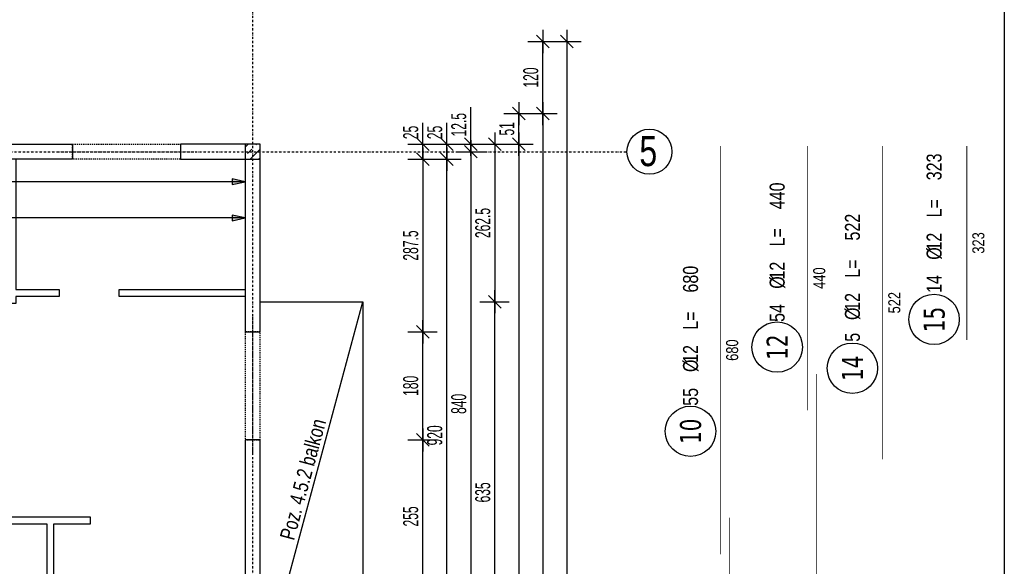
# Model space of a CAD drawing. Header units: millimetres. Extents: x -22500 to -4121, y -19317 to -14831.
# Tile 52 of 70: x -15119 to -13480, y -16544 to -15634. Entities that reach past the tile are written whole.
import ezdxf
from ezdxf.enums import TextEntityAlignment as Align

# ---------------------------------------------------------------- set-up
doc = ezdxf.new("R2010")
doc.units = ezdxf.units.MM
doc.header["$LTSCALE"] = 10
doc.linetypes.add('MO', pattern=[0.7, 0.35, -0.17, 0.01, -0.17])
doc.linetypes.add('MP', pattern=[0.36, 0.2, -0.16])
doc.layers.add('BA_obw', color=230, linetype='Continuous', plot=False)
doc.layers.add('BZ_pom', color=6, linetype='Continuous', plot=False)
for name, color, linetype in [('BA_szr', 1, 'Continuous'), ('BA_txs', 2, 'Continuous'), ('BA_wym', 1, 'Continuous'), ('BD_lpm', 1, 'MP'), ('BD_osm', 1, 'MO'), ('BD_txs', 2, 'Continuous'), ('BD_wic', 1, 'Continuous'), ('BD_wig', 3, 'Continuous'), ('BZ_odn', 1, 'Continuous'), ('BZ_opi2', 4, 'Continuous'), ('BZ_opi3', 30, 'Continuous'), ('BZ_opi4', 53, 'Continuous'), ('BZ_P_wyc', 134, 'Continuous'), ('BZ_wym', 1, 'Continuous')]:
    doc.layers.add(name, color=color, linetype=linetype)
doc.styles.add('BIKTBG', font='tahoma.ttf', dxfattribs={"width": 0.85})
doc.styles.add('BIKTC', font='bikromsw.shx', dxfattribs={"width": 0.85})
doc.styles.add('BIKTS', font='bikromsw.shx', dxfattribs={"width": 0.8})
doc.styles.add('BIKWYM', font='bikromsw.shx', dxfattribs={"width": 0.6})
doc.dimstyles.new('BA_KR_100_cm', dxfattribs={"dimtxt": 25, "dimasz": 1.666667, "dimexe": 24, "dimexo": 0, "dimgap": 0, "dimtad": 0, "dimdec": 1, "dimrnd": 0.5, "dimzin": 9, "dimdsep": 46, "dimtxsty": 'BIKWYM', "dimblk": 'WYM-KR', "dimcen": 0, "dimdle": 20, "dimclrd": 256, "dimclre": 256, "dimclrt": 2, "dimadec": 0, "dimazin": 0, "dimtfac": 0.033333, "dimtdec": 1, "dimtmove": 0, "dimatfit": 3, "dimldrblk": 'WYM-KR', "dimfxl": 25, "dimfxlon": 1, "dimtvp": 0.8, "dimtolj": 1, "dimarcsym": 0})
doc.dimstyles.new('BZ_ST_100_cm', dxfattribs={"dimtxt": 25, "dimasz": 1.666667, "dimexe": 24, "dimexo": 0, "dimgap": 0, "dimtad": 0, "dimdec": 1, "dimrnd": 0.5, "dimdsep": 46, "dimtxsty": 'BIKWYM', "dimblk": 'WYM-ST', "dimcen": 0, "dimdle": 20, "dimclrd": 256, "dimclre": 256, "dimclrt": 7, "dimadec": 0, "dimazin": 0, "dimtfac": 0.033333, "dimtdec": 1, "dimtix": 1, "dimtmove": 2, "dimatfit": 3, "dimldrblk": 'WYM-ST', "dimfxl": 25, "dimfxlon": 1, "dimtvp": 0.8, "dimtolj": 1, "dimtzin": 0, "dimarcsym": 0})

# ---------------------------------------------------------------- blocks, each defined once
blk = doc.blocks.new('WYM-KR')
at = {"linetype": 'ByBlock'}
blk.add_line((11.52, 0), (-11.52, 0), dxfattribs=at)
at = {"color": 7, "linetype": 'ByBlock'}
blk.add_line((6.24, 6.24), (-6.24, -6.24), dxfattribs=at)
blk = doc.blocks.new('*D289')
at = {"layer": 'BA_wym', "lineweight": -2}
for p, q in [((-14448.1, -15839.6), (-14448.1, -15805.6)), ((-14473.1, -15841.3), (-14424.1, -15841.3)), ((-14448.1, -15866.3), (-14448.1, -15841.3)), ((-14473.1, -15866.3), (-14424.1, -15866.3)), ((-14448.1, -15868), (-14448.1, -15869.6))]:
    blk.add_line(p, q, dxfattribs=at)
at = {"layer": 'Defpoints', "color": 0}
for p in [(-14719.1, -15841.3), (-14448.1, -15841.3), (-14719.1, -15866.3)]:
    blk.add_point(p, dxfattribs=at)
at = {"layer": 'BA_wym', "lineweight": -2, "xscale": 1.666666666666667, "yscale": 1.666666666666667, "zscale": 1.666666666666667}
for p, rotation in [((-14448.1, -15841.3), 270), ((-14448.1, -15866.3), 90)]:
    blk.add_blockref('WYM-KR', p, dxfattribs=dict(at, rotation=rotation))
at = {"layer": 'BA_wym', "color": 2, "insert": (-14468.1, -15821.8), "char_height": 25, "attachment_point": 5, "rotation": 90, "style": 'BIKWYM'}
blk.add_mtext('\\A1;25', dxfattribs=at)
blk = doc.blocks.new('*D290')
at = {"layer": 'BA_wym', "lineweight": -2}
for p, q in [((-14473.1, -15866.3), (-14424.1, -15866.3)), ((-14448.1, -15868), (-14448.1, -16152.1)), ((-14473.1, -16153.8), (-14424.1, -16153.8))]:
    blk.add_line(p, q, dxfattribs=at)
at = {"layer": 'Defpoints', "color": 0}
for p in [(-14719.1, -15866.3), (-14719.1, -16153.8), (-14448.1, -16153.8)]:
    blk.add_point(p, dxfattribs=at)
at = {"layer": 'BA_wym', "lineweight": -2, "xscale": 1.666666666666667, "yscale": 1.666666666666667, "zscale": 1.666666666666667}
for p, rotation in [((-14448.1, -15866.3), 90), ((-14448.1, -16153.8), 270)]:
    blk.add_blockref('WYM-KR', p, dxfattribs=dict(at, rotation=rotation))
at = {"layer": 'BA_wym', "color": 2, "insert": (-14468.1, -16010.1), "char_height": 25, "attachment_point": 5, "rotation": 90, "style": 'BIKWYM'}
blk.add_mtext('\\A1;287.5', dxfattribs=at)
blk = doc.blocks.new('*D291')
at = {"layer": 'BA_wym', "lineweight": -2}
for p, q in [((-14473.1, -16153.8), (-14424.1, -16153.8)), ((-14448.1, -16332.1), (-14448.1, -16155.5)), ((-14473.1, -16333.8), (-14424.1, -16333.8))]:
    blk.add_line(p, q, dxfattribs=at)
at = {"layer": 'Defpoints', "color": 0}
for p in [(-14719.1, -16153.8), (-14448.1, -16153.8), (-14719.1, -16333.8)]:
    blk.add_point(p, dxfattribs=at)
at = {"layer": 'BA_wym', "lineweight": -2, "xscale": 1.666666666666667, "yscale": 1.666666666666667, "zscale": 1.666666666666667}
for p, rotation in [((-14448.1, -16153.8), 90), ((-14448.1, -16333.8), 270)]:
    blk.add_blockref('WYM-KR', p, dxfattribs=dict(at, rotation=rotation))
at = {"layer": 'BA_wym', "color": 2, "insert": (-14468.1, -16243.8), "char_height": 25, "attachment_point": 5, "rotation": 90, "style": 'BIKWYM'}
blk.add_mtext('\\A1;180', dxfattribs=at)
blk = doc.blocks.new('*D292')
at = {"layer": 'BA_wym', "lineweight": -2}
for p, q in [((-14473.1, -16333.8), (-14424.1, -16333.8)), ((-14448.1, -16587.1), (-14448.1, -16335.5)), ((-14473.1, -16588.8), (-14424.1, -16588.8))]:
    blk.add_line(p, q, dxfattribs=at)
at = {"layer": 'Defpoints', "color": 0}
for p in [(-14719.1, -16333.8), (-14448.1, -16333.8), (-14719.1, -16588.8)]:
    blk.add_point(p, dxfattribs=at)
at = {"layer": 'BA_wym', "lineweight": -2, "xscale": 1.666666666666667, "yscale": 1.666666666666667, "zscale": 1.666666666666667}
for p, rotation in [((-14448.1, -16333.8), 90), ((-14448.1, -16588.8), 270)]:
    blk.add_blockref('WYM-KR', p, dxfattribs=dict(at, rotation=rotation))
at = {"layer": 'BA_wym', "color": 2, "insert": (-14468.1, -16461.3), "char_height": 25, "attachment_point": 5, "rotation": 90, "style": 'BIKWYM'}
blk.add_mtext('\\A1;255', dxfattribs=at)
blk = doc.blocks.new('*D300')
at = {"layer": 'BA_wym', "lineweight": -2}
for p, q in [((-14408.1, -15839.6), (-14408.1, -15805.6)), ((-14433.1, -15841.3), (-14384.1, -15841.3)), ((-14408.1, -15866.3), (-14408.1, -15841.3)), ((-14433.1, -15866.3), (-14384.1, -15866.3)), ((-14408.1, -15868), (-14408.1, -15869.6))]:
    blk.add_line(p, q, dxfattribs=at)
at = {"layer": 'Defpoints', "color": 0}
for p in [(-14719.1, -15841.3), (-14408.1, -15841.3), (-14719.1, -15866.3)]:
    blk.add_point(p, dxfattribs=at)
at = {"layer": 'BA_wym', "lineweight": -2, "xscale": 1.666666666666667, "yscale": 1.666666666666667, "zscale": 1.666666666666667}
for p, rotation in [((-14408.1, -15841.3), 270), ((-14408.1, -15866.3), 90)]:
    blk.add_blockref('WYM-KR', p, dxfattribs=dict(at, rotation=rotation))
at = {"layer": 'BA_wym', "color": 2, "insert": (-14428.1, -15821.8), "char_height": 25, "attachment_point": 5, "rotation": 90, "style": 'BIKWYM'}
blk.add_mtext('\\A1;25', dxfattribs=at)
blk = doc.blocks.new('*D301')
at = {"layer": 'BA_wym', "lineweight": -2}
for p, q in [((-14433.1, -15866.3), (-14384.1, -15866.3)), ((-14408.1, -16784.6), (-14408.1, -15868)), ((-14433.1, -16786.3), (-14384.1, -16786.3))]:
    blk.add_line(p, q, dxfattribs=at)
at = {"layer": 'Defpoints', "color": 0}
for p in [(-14719.1, -15866.3), (-14408.1, -15866.3), (-14719.1, -16786.3)]:
    blk.add_point(p, dxfattribs=at)
at = {"layer": 'BA_wym', "lineweight": -2, "xscale": 1.666666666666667, "yscale": 1.666666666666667, "zscale": 1.666666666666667}
for p, rotation in [((-14408.1, -15866.3), 90), ((-14408.1, -16786.3), 270)]:
    blk.add_blockref('WYM-KR', p, dxfattribs=dict(at, rotation=rotation))
at = {"layer": 'BA_wym', "color": 2, "insert": (-14428.1, -16326.3), "char_height": 25, "attachment_point": 5, "rotation": 90, "style": 'BIKWYM'}
blk.add_mtext('\\A1;920', dxfattribs=at)
blk = doc.blocks.new('*D306')
at = {"layer": 'BA_wym', "lineweight": -2}
for p, q in [((-14368.1, -15839.6), (-14368.1, -15779.9)), ((-14393.1, -15841.3), (-14344.1, -15841.3)), ((-14393.1, -15853.8), (-14344.1, -15853.8)), ((-14368.1, -15853.8), (-14368.1, -15841.3)), ((-14368.1, -15855.5), (-14368.1, -15857.1))]:
    blk.add_line(p, q, dxfattribs=at)
at = {"layer": 'Defpoints', "color": 0}
for p in [(-14719.1, -15841.3), (-14719.1, -15853.8), (-14368.1, -15841.3)]:
    blk.add_point(p, dxfattribs=at)
at = {"layer": 'BA_wym', "lineweight": -2, "xscale": 1.666666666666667, "yscale": 1.666666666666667, "zscale": 1.666666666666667}
for p, rotation in [((-14368.1, -15841.3), 270), ((-14368.1, -15853.8), 90)]:
    blk.add_blockref('WYM-KR', p, dxfattribs=dict(at, rotation=rotation))
at = {"layer": 'BA_wym', "color": 2, "insert": (-14388.1, -15808.9), "char_height": 25, "attachment_point": 5, "rotation": 90, "style": 'BIKWYM'}
blk.add_mtext('\\A1;12.5', dxfattribs=at)
blk = doc.blocks.new('*D307')
at = {"layer": 'BA_wym', "lineweight": -2}
for p, q in [((-14393.1, -15853.8), (-14344.1, -15853.8)), ((-14368.1, -15855.5), (-14368.1, -16692.1)), ((-14393.1, -16693.8), (-14344.1, -16693.8))]:
    blk.add_line(p, q, dxfattribs=at)
at = {"layer": 'Defpoints', "color": 0}
for p in [(-14719.1, -15853.8), (-14719.1, -16693.8), (-14368.1, -16693.8)]:
    blk.add_point(p, dxfattribs=at)
at = {"layer": 'BA_wym', "lineweight": -2, "xscale": 1.666666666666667, "yscale": 1.666666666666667, "zscale": 1.666666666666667}
for p, rotation in [((-14368.1, -15853.8), 90), ((-14368.1, -16693.8), 270)]:
    blk.add_blockref('WYM-KR', p, dxfattribs=dict(at, rotation=rotation))
at = {"layer": 'BA_wym', "color": 2, "insert": (-14388.1, -16273.8), "char_height": 25, "attachment_point": 5, "rotation": 90, "style": 'BIKWYM'}
blk.add_mtext('\\A1;840', dxfattribs=at)
blk = doc.blocks.new('*D312')
at = {"layer": 'BA_wym', "lineweight": -2}
for p, q in [((-14313.1, -15790.3), (-14264.1, -15790.3)), ((-14288.1, -15839.6), (-14288.1, -15792)), ((-14313.1, -15841.3), (-14264.1, -15841.3))]:
    blk.add_line(p, q, dxfattribs=at)
at = {"layer": 'Defpoints', "color": 0}
for p in [(-15409.1, -15790.3), (-14288.1, -15790.3), (-14719.1, -15841.3)]:
    blk.add_point(p, dxfattribs=at)
at = {"layer": 'BA_wym', "lineweight": -2, "xscale": 1.666666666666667, "yscale": 1.666666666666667, "zscale": 1.666666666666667}
for p, rotation in [((-14288.1, -15790.3), 90), ((-14288.1, -15841.3), 270)]:
    blk.add_blockref('WYM-KR', p, dxfattribs=dict(at, rotation=rotation))
at = {"layer": 'BA_wym', "color": 2, "insert": (-14308.1, -15815.8), "char_height": 25, "attachment_point": 5, "rotation": 90, "style": 'BIKWYM'}
blk.add_mtext('\\A1;51', dxfattribs=at)
blk = doc.blocks.new('*D313')
at = {"layer": 'BA_wym', "lineweight": -2}
for p, q in [((-14313.1, -15841.3), (-14264.1, -15841.3)), ((-14288.1, -15843), (-14288.1, -17664.6)), ((-14313.1, -17666.3), (-14264.1, -17666.3))]:
    blk.add_line(p, q, dxfattribs=at)
at = {"layer": 'Defpoints', "color": 0}
for p in [(-14719.1, -15841.3), (-14744.1, -17666.3), (-14288.1, -17666.3)]:
    blk.add_point(p, dxfattribs=at)
at = {"layer": 'BA_wym', "lineweight": -2, "xscale": 1.666666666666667, "yscale": 1.666666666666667, "zscale": 1.666666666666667}
for p, rotation in [((-14288.1, -15841.3), 90), ((-14288.1, -17666.3), 270)]:
    blk.add_blockref('WYM-KR', p, dxfattribs=dict(at, rotation=rotation))
at = {"layer": 'BA_wym', "color": 2, "insert": (-14308.1, -16753.8), "char_height": 25, "attachment_point": 5, "rotation": 90, "style": 'BIKWYM'}
blk.add_mtext('\\A1;1825', dxfattribs=at)
blk = doc.blocks.new('*D315')
at = {"layer": 'BA_wym', "lineweight": -2}
for p, q in [((-14273.1, -15790.3), (-14224.1, -15790.3)), ((-14248.1, -15792), (-14248.1, -17835.6)), ((-14273.1, -17837.3), (-14224.1, -17837.3))]:
    blk.add_line(p, q, dxfattribs=at)
at = {"layer": 'Defpoints', "color": 0}
for p in [(-15409.1, -15790.3), (-14719.1, -17837.3), (-14248.1, -17837.3)]:
    blk.add_point(p, dxfattribs=at)
at = {"layer": 'BA_wym', "lineweight": -2, "xscale": 1.666666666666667, "yscale": 1.666666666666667, "zscale": 1.666666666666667}
for p, rotation in [((-14248.1, -15790.3), 90), ((-14248.1, -17837.3), 270)]:
    blk.add_blockref('WYM-KR', p, dxfattribs=dict(at, rotation=rotation))
at = {"layer": 'BA_wym', "color": 2, "insert": (-14268.1, -16813.8), "char_height": 25, "attachment_point": 5, "rotation": 90, "style": 'BIKWYM'}
blk.add_mtext('\\A1;2047', dxfattribs=at)
blk = doc.blocks.new('*D316')
at = {"layer": 'BA_wym', "lineweight": -2}
for p, q in [((-14353.1, -15841.3), (-14304.1, -15841.3)), ((-14328.1, -15843), (-14328.1, -16102.1)), ((-14353.1, -16103.8), (-14304.1, -16103.8))]:
    blk.add_line(p, q, dxfattribs=at)
at = {"layer": 'Defpoints', "color": 0}
for p in [(-14719.1, -15841.3), (-14548.1, -16103.8), (-14328.1, -16103.8)]:
    blk.add_point(p, dxfattribs=at)
at = {"layer": 'BA_wym', "lineweight": -2, "xscale": 1.666666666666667, "yscale": 1.666666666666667, "zscale": 1.666666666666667}
for p, rotation in [((-14328.1, -15841.3), 90), ((-14328.1, -16103.8), 270)]:
    blk.add_blockref('WYM-KR', p, dxfattribs=dict(at, rotation=rotation))
at = {"layer": 'BA_wym', "color": 2, "insert": (-14348.1, -15972.6), "char_height": 25, "attachment_point": 5, "rotation": 90, "style": 'BIKWYM'}
blk.add_mtext('\\A1;262.5', dxfattribs=at)
blk = doc.blocks.new('*D317')
at = {"layer": 'BA_wym', "lineweight": -2}
for p, q in [((-14353.1, -16103.8), (-14304.1, -16103.8)), ((-14328.1, -16737.1), (-14328.1, -16105.5)), ((-14353.1, -16738.8), (-14304.1, -16738.8))]:
    blk.add_line(p, q, dxfattribs=at)
at = {"layer": 'Defpoints', "color": 0}
for p in [(-14368.1, -16103.8), (-14328.1, -16103.8), (-14368.1, -16738.8)]:
    blk.add_point(p, dxfattribs=at)
at = {"layer": 'BA_wym', "lineweight": -2, "xscale": 1.666666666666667, "yscale": 1.666666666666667, "zscale": 1.666666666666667}
for p, rotation in [((-14328.1, -16103.8), 90), ((-14328.1, -16738.8), 270)]:
    blk.add_blockref('WYM-KR', p, dxfattribs=dict(at, rotation=rotation))
at = {"layer": 'BA_wym', "color": 2, "insert": (-14348.1, -16421.3), "char_height": 25, "attachment_point": 5, "rotation": 90, "style": 'BIKWYM'}
blk.add_mtext('\\A1;635', dxfattribs=at)
blk = doc.blocks.new('*D344')
at = {"layer": 'BA_wym', "lineweight": -2}
for p, q in [((-15181.6, -15470.3), (-15181.6, -15406.3)), ((-15031.6, -15470.3), (-15031.6, -15406.3)), ((-15180, -15430.3), (-15033.3, -15430.3))]:
    blk.add_line(p, q, dxfattribs=at)
at = {"layer": 'Defpoints', "color": 0}
for p in [(-15031.6, -15430.3), (-15181.6, -15841.3), (-15031.6, -15841.3)]:
    blk.add_point(p, dxfattribs=at)
at = {"layer": 'BA_wym', "lineweight": -2, "xscale": 1.666666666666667, "yscale": 1.666666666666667, "zscale": 1.666666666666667, "rotation": 180}
blk.add_blockref('WYM-KR', (-15181.6, -15430.3), dxfattribs=at)
at = {"layer": 'BA_wym', "lineweight": -2, "xscale": 1.666666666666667, "yscale": 1.666666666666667, "zscale": 1.666666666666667}
blk.add_blockref('WYM-KR', (-15031.6, -15430.3), dxfattribs=at)
at = {"layer": 'BA_wym', "color": 2, "insert": (-15106.6, -15410.3), "char_height": 25, "attachment_point": 5, "style": 'BIKWYM'}
blk.add_mtext('\\A1;150', dxfattribs=at)
blk = doc.blocks.new('*D345')
at = {"layer": 'BA_wym', "lineweight": -2}
for p, q in [((-15031.6, -15470.3), (-15031.6, -15406.3)), ((-14851.6, -15470.3), (-14851.6, -15406.3)), ((-15030, -15430.3), (-14853.3, -15430.3))]:
    blk.add_line(p, q, dxfattribs=at)
at = {"layer": 'Defpoints', "color": 0}
for p in [(-14851.6, -15430.3), (-15031.6, -15841.3), (-14851.6, -15841.3)]:
    blk.add_point(p, dxfattribs=at)
at = {"layer": 'BA_wym', "lineweight": -2, "xscale": 1.666666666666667, "yscale": 1.666666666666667, "zscale": 1.666666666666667, "rotation": 180}
blk.add_blockref('WYM-KR', (-15031.6, -15430.3), dxfattribs=at)
at = {"layer": 'BA_wym', "lineweight": -2, "xscale": 1.666666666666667, "yscale": 1.666666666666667, "zscale": 1.666666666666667}
blk.add_blockref('WYM-KR', (-14851.6, -15430.3), dxfattribs=at)
at = {"layer": 'BA_wym', "color": 2, "insert": (-14941.6, -15410.3), "char_height": 25, "attachment_point": 5, "style": 'BIKWYM'}
blk.add_mtext('\\A1;180', dxfattribs=at)
blk = doc.blocks.new('*D346')
at = {"layer": 'BA_wym', "lineweight": -2}
for p, q in [((-14851.6, -15470.3), (-14851.6, -15406.3)), ((-14744.1, -15470.3), (-14744.1, -15406.3)), ((-14850, -15430.3), (-14745.8, -15430.3))]:
    blk.add_line(p, q, dxfattribs=at)
at = {"layer": 'Defpoints', "color": 0}
for p in [(-14744.1, -15430.3), (-14851.6, -15841.3), (-14744.1, -15841.3)]:
    blk.add_point(p, dxfattribs=at)
at = {"layer": 'BA_wym', "lineweight": -2, "xscale": 1.666666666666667, "yscale": 1.666666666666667, "zscale": 1.666666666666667, "rotation": 180}
blk.add_blockref('WYM-KR', (-14851.6, -15430.3), dxfattribs=at)
at = {"layer": 'BA_wym', "lineweight": -2, "xscale": 1.666666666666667, "yscale": 1.666666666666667, "zscale": 1.666666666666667}
blk.add_blockref('WYM-KR', (-14744.1, -15430.3), dxfattribs=at)
at = {"layer": 'BA_wym', "color": 2, "insert": (-14797.9, -15410.3), "char_height": 25, "attachment_point": 5, "style": 'BIKWYM'}
blk.add_mtext('\\A1;107.5', dxfattribs=at)
blk = doc.blocks.new('*D347')
at = {"layer": 'BA_wym', "lineweight": -2}
for p, q in [((-14744.1, -15470.3), (-14744.1, -15406.3)), ((-14719.1, -15470.3), (-14719.1, -15406.3)), ((-14745.8, -15430.3), (-14747.5, -15430.3)), ((-14744.1, -15430.3), (-14719.1, -15430.3)), ((-14717.5, -15430.3), (-14683.4, -15430.3))]:
    blk.add_line(p, q, dxfattribs=at)
at = {"layer": 'Defpoints', "color": 0}
for p in [(-14719.1, -15430.3), (-14744.1, -15841.3), (-14719.1, -15841.3)]:
    blk.add_point(p, dxfattribs=at)
at = {"layer": 'BA_wym', "lineweight": -2, "xscale": 1.666666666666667, "yscale": 1.666666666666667, "zscale": 1.666666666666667}
blk.add_blockref('WYM-KR', (-14744.1, -15430.3), dxfattribs=at)
at = {"layer": 'BA_wym', "lineweight": -2, "xscale": 1.666666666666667, "yscale": 1.666666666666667, "zscale": 1.666666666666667, "rotation": 180}
blk.add_blockref('WYM-KR', (-14719.1, -15430.3), dxfattribs=at)
at = {"layer": 'BA_wym', "color": 2, "insert": (-14699.6, -15410.3), "char_height": 25, "attachment_point": 5, "style": 'BIKWYM'}
blk.add_mtext('\\A1;25', dxfattribs=at)
blk = doc.blocks.new('*D359')
at = {"layer": 'BA_wym', "lineweight": -2}
for p, q in [((-15409.1, -15430.3), (-15409.1, -15366.3)), ((-14744.1, -15430.3), (-14744.1, -15366.3)), ((-15407.5, -15390.3), (-14745.8, -15390.3))]:
    blk.add_line(p, q, dxfattribs=at)
at = {"layer": 'Defpoints', "color": 0}
for p in [(-14744.1, -15390.3), (-15409.1, -15790.3), (-14744.1, -15841.3)]:
    blk.add_point(p, dxfattribs=at)
at = {"layer": 'BA_wym', "lineweight": -2, "xscale": 1.666666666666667, "yscale": 1.666666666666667, "zscale": 1.666666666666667, "rotation": 180}
blk.add_blockref('WYM-KR', (-15409.1, -15390.3), dxfattribs=at)
at = {"layer": 'BA_wym', "lineweight": -2, "xscale": 1.666666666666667, "yscale": 1.666666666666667, "zscale": 1.666666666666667}
blk.add_blockref('WYM-KR', (-14744.1, -15390.3), dxfattribs=at)
at = {"layer": 'BA_wym', "color": 2, "insert": (-15076.6, -15370.3), "char_height": 25, "attachment_point": 5, "style": 'BIKWYM'}
blk.add_mtext('\\A1;665', dxfattribs=at)
blk = doc.blocks.new('*D360')
at = {"layer": 'BA_wym', "lineweight": -2}
for p, q in [((-14744.1, -15430.3), (-14744.1, -15366.3)), ((-14719.1, -15430.3), (-14719.1, -15366.3)), ((-14745.8, -15390.3), (-14747.5, -15390.3)), ((-14744.1, -15390.3), (-14719.1, -15390.3)), ((-14717.5, -15390.3), (-14683.4, -15390.3))]:
    blk.add_line(p, q, dxfattribs=at)
at = {"layer": 'Defpoints', "color": 0}
for p in [(-14719.1, -15390.3), (-14744.1, -15841.3), (-14719.1, -15841.3)]:
    blk.add_point(p, dxfattribs=at)
at = {"layer": 'BA_wym', "lineweight": -2, "xscale": 1.666666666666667, "yscale": 1.666666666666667, "zscale": 1.666666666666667}
blk.add_blockref('WYM-KR', (-14744.1, -15390.3), dxfattribs=at)
at = {"layer": 'BA_wym', "lineweight": -2, "xscale": 1.666666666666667, "yscale": 1.666666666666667, "zscale": 1.666666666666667, "rotation": 180}
blk.add_blockref('WYM-KR', (-14719.1, -15390.3), dxfattribs=at)
at = {"layer": 'BA_wym', "color": 2, "insert": (-14699.6, -15370.3), "char_height": 25, "attachment_point": 5, "style": 'BIKWYM'}
blk.add_mtext('\\A1;25', dxfattribs=at)
blk = doc.blocks.new('*D367')
at = {"layer": 'BA_wym', "lineweight": -2}
for p, q in [((-15271.6, -15390.3), (-15271.6, -15326.3)), ((-14731.6, -15390.3), (-14731.6, -15326.3)), ((-15270, -15350.3), (-14733.3, -15350.3))]:
    blk.add_line(p, q, dxfattribs=at)
at = {"layer": 'Defpoints', "color": 0}
for p in [(-14731.6, -15350.3), (-14731.6, -15841.3), (-15271.6, -16124.4)]:
    blk.add_point(p, dxfattribs=at)
at = {"layer": 'BA_wym', "lineweight": -2, "xscale": 1.666666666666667, "yscale": 1.666666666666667, "zscale": 1.666666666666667, "rotation": 180}
blk.add_blockref('WYM-KR', (-15271.6, -15350.3), dxfattribs=at)
at = {"layer": 'BA_wym', "lineweight": -2, "xscale": 1.666666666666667, "yscale": 1.666666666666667, "zscale": 1.666666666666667}
blk.add_blockref('WYM-KR', (-14731.6, -15350.3), dxfattribs=at)
at = {"layer": 'BA_wym', "color": 2, "insert": (-15001.6, -15330.3), "char_height": 25, "attachment_point": 5, "style": 'BIKWYM'}
blk.add_mtext('\\A1;540', dxfattribs=at)
blk = doc.blocks.new('*D368')
at = {"layer": 'BA_wym', "lineweight": -2}
for p, q in [((-14731.6, -15390.3), (-14731.6, -15326.3)), ((-14719.1, -15390.3), (-14719.1, -15326.3)), ((-14733.3, -15350.3), (-14735, -15350.3)), ((-14731.6, -15350.3), (-14719.1, -15350.3)), ((-14717.5, -15350.3), (-14657.7, -15350.3))]:
    blk.add_line(p, q, dxfattribs=at)
at = {"layer": 'Defpoints', "color": 0}
for p in [(-14719.1, -15350.3), (-14731.6, -15841.3), (-14719.1, -15841.3)]:
    blk.add_point(p, dxfattribs=at)
at = {"layer": 'BA_wym', "lineweight": -2, "xscale": 1.666666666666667, "yscale": 1.666666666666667, "zscale": 1.666666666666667}
blk.add_blockref('WYM-KR', (-14731.6, -15350.3), dxfattribs=at)
at = {"layer": 'BA_wym', "lineweight": -2, "xscale": 1.666666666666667, "yscale": 1.666666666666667, "zscale": 1.666666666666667, "rotation": 180}
blk.add_blockref('WYM-KR', (-14719.1, -15350.3), dxfattribs=at)
at = {"layer": 'BA_wym', "color": 2, "insert": (-14686.7, -15330.3), "char_height": 25, "attachment_point": 5, "style": 'BIKWYM'}
blk.add_mtext('\\A1;12.5', dxfattribs=at)
blk = doc.blocks.new('*D373')
at = {"layer": 'BA_wym', "lineweight": -2}
for p, q in [((-15409.1, -15350.3), (-15409.1, -15286.3)), ((-14719.1, -15350.3), (-14719.1, -15286.3)), ((-15407.5, -15310.3), (-14720.8, -15310.3))]:
    blk.add_line(p, q, dxfattribs=at)
at = {"layer": 'Defpoints', "color": 0}
for p in [(-14719.1, -15310.3), (-15409.1, -15790.3), (-14719.1, -15841.3)]:
    blk.add_point(p, dxfattribs=at)
at = {"layer": 'BA_wym', "lineweight": -2, "xscale": 1.666666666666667, "yscale": 1.666666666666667, "zscale": 1.666666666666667, "rotation": 180}
blk.add_blockref('WYM-KR', (-15409.1, -15310.3), dxfattribs=at)
at = {"layer": 'BA_wym', "lineweight": -2, "xscale": 1.666666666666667, "yscale": 1.666666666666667, "zscale": 1.666666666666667}
blk.add_blockref('WYM-KR', (-14719.1, -15310.3), dxfattribs=at)
at = {"layer": 'BA_wym', "color": 2, "insert": (-15064.1, -15290.3), "char_height": 25, "attachment_point": 5, "style": 'BIKWYM'}
blk.add_mtext('\\A1;690', dxfattribs=at)
blk = doc.blocks.new('*D375')
at = {"layer": 'BA_wym', "lineweight": -2}
for p, q in [((-17324.1, -15310.3), (-17324.1, -15246.3)), ((-14719.1, -15310.3), (-14719.1, -15246.3)), ((-17322.5, -15270.3), (-14720.8, -15270.3))]:
    blk.add_line(p, q, dxfattribs=at)
at = {"layer": 'Defpoints', "color": 0}
for p in [(-14719.1, -15270.3), (-14719.1, -15841.3), (-17324.1, -16103.8)]:
    blk.add_point(p, dxfattribs=at)
at = {"layer": 'BA_wym', "lineweight": -2, "xscale": 1.666666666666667, "yscale": 1.666666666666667, "zscale": 1.666666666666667, "rotation": 180}
blk.add_blockref('WYM-KR', (-17324.1, -15270.3), dxfattribs=at)
at = {"layer": 'BA_wym', "lineweight": -2, "xscale": 1.666666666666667, "yscale": 1.666666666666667, "zscale": 1.666666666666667}
blk.add_blockref('WYM-KR', (-14719.1, -15270.3), dxfattribs=at)
at = {"layer": 'BA_wym', "color": 2, "insert": (-16021.6, -15250.3), "char_height": 25, "attachment_point": 5, "style": 'BIKWYM'}
blk.add_mtext('\\A1;2605', dxfattribs=at)
blk = doc.blocks.new('*D376')
at = {"layer": 'BA_wym', "lineweight": -2}
for p, q in [((-14719.1, -15310.3), (-14719.1, -15246.3)), ((-14548.1, -15310.3), (-14548.1, -15246.3)), ((-14717.5, -15270.3), (-14549.8, -15270.3))]:
    blk.add_line(p, q, dxfattribs=at)
at = {"layer": 'Defpoints', "color": 0}
for p in [(-14548.1, -15270.3), (-14719.1, -15841.3), (-14548.1, -16103.8)]:
    blk.add_point(p, dxfattribs=at)
at = {"layer": 'BA_wym', "lineweight": -2, "xscale": 1.666666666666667, "yscale": 1.666666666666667, "zscale": 1.666666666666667, "rotation": 180}
blk.add_blockref('WYM-KR', (-14719.1, -15270.3), dxfattribs=at)
at = {"layer": 'BA_wym', "lineweight": -2, "xscale": 1.666666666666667, "yscale": 1.666666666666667, "zscale": 1.666666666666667}
blk.add_blockref('WYM-KR', (-14548.1, -15270.3), dxfattribs=at)
at = {"layer": 'BA_wym', "color": 2, "insert": (-14633.6, -15250.3), "char_height": 25, "attachment_point": 5, "style": 'BIKWYM'}
blk.add_mtext('\\A1;171', dxfattribs=at)
blk = doc.blocks.new('*D377')
at = {"layer": 'BA_wym', "lineweight": -2}
for p, q in [((-17495.1, -15270.3), (-17495.1, -15206.3)), ((-14548.1, -15270.3), (-14548.1, -15206.3)), ((-14549.8, -15230.3), (-17493.5, -15230.3))]:
    blk.add_line(p, q, dxfattribs=at)
at = {"layer": 'Defpoints', "color": 0}
for p in [(-17495.1, -15230.3), (-17495.1, -16103.8), (-14548.1, -16103.8)]:
    blk.add_point(p, dxfattribs=at)
at = {"layer": 'BA_wym', "lineweight": -2, "xscale": 1.666666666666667, "yscale": 1.666666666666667, "zscale": 1.666666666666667, "rotation": 180}
blk.add_blockref('WYM-KR', (-17495.1, -15230.3), dxfattribs=at)
at = {"layer": 'BA_wym', "lineweight": -2, "xscale": 1.666666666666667, "yscale": 1.666666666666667, "zscale": 1.666666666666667}
blk.add_blockref('WYM-KR', (-14548.1, -15230.3), dxfattribs=at)
at = {"layer": 'BA_wym', "color": 2, "insert": (-16021.6, -15210.3), "char_height": 25, "attachment_point": 5, "style": 'BIKWYM'}
blk.add_mtext('\\A1;2947', dxfattribs=at)
blk = doc.blocks.new('*D390')
at = {"layer": 'BA_wym', "lineweight": -2}
for p, q in [((-14273.1, -15670.3), (-14224.1, -15670.3)), ((-14248.1, -15788.6), (-14248.1, -15672)), ((-14273.1, -15790.3), (-14224.1, -15790.3))]:
    blk.add_line(p, q, dxfattribs=at)
at = {"layer": 'Defpoints', "color": 0}
for p in [(-14288.1, -15670.3), (-14248.1, -15670.3), (-14288.1, -15790.3)]:
    blk.add_point(p, dxfattribs=at)
at = {"layer": 'BA_wym', "lineweight": -2, "xscale": 1.666666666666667, "yscale": 1.666666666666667, "zscale": 1.666666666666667}
for p, rotation in [((-14248.1, -15670.3), 90), ((-14248.1, -15790.3), 270)]:
    blk.add_blockref('WYM-KR', p, dxfattribs=dict(at, rotation=rotation))
at = {"layer": 'BA_wym', "color": 2, "insert": (-14268.1, -15730.3), "char_height": 25, "attachment_point": 5, "rotation": 90, "style": 'BIKWYM'}
blk.add_mtext('\\A1;120', dxfattribs=at)
blk = doc.blocks.new('*D391')
at = {"layer": 'BA_wym', "lineweight": -2}
for p, q in [((-14233.1, -15670.3), (-14184.1, -15670.3)), ((-14208.1, -15672), (-14208.1, -17835.6)), ((-14233.1, -17837.3), (-14184.1, -17837.3))]:
    blk.add_line(p, q, dxfattribs=at)
at = {"layer": 'Defpoints', "color": 0}
for p in [(-15403.1, -15670.3), (-14719.1, -17837.3), (-14208.1, -17837.3)]:
    blk.add_point(p, dxfattribs=at)
at = {"layer": 'BA_wym', "lineweight": -2, "xscale": 1.666666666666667, "yscale": 1.666666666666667, "zscale": 1.666666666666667}
for p, rotation in [((-14208.1, -15670.3), 90), ((-14208.1, -17837.3), 270)]:
    blk.add_blockref('WYM-KR', p, dxfattribs=dict(at, rotation=rotation))
at = {"layer": 'BA_wym', "color": 2, "insert": (-14228.1, -16753.8), "char_height": 25, "attachment_point": 5, "rotation": 90, "style": 'BIKWYM'}
blk.add_mtext('\\A1;2167', dxfattribs=at)
blk = doc.blocks.new('WYM-ST')
blk.add_hatch(color=256).paths.add_polyline_path([(-13, 2.88), (0, 0), (-13, -2.88)])
blk.add_lwpolyline([(0, 0), (-13, 2.88), (-13, -2.88), (0, 0)])
blk = doc.blocks.new('*D439')
at = {"layer": 'BA_wym', "lineweight": -2}
for p, q in [((-16009.1, -15939.1), (-16009.1, -15988.1)), ((-14744.1, -15939.1), (-14744.1, -15988.1)), ((-14745.8, -15964.1), (-16007.5, -15964.1))]:
    blk.add_line(p, q, dxfattribs=at)
at = {"layer": 'Defpoints', "color": 0}
for p in [(-16009.1, -15866.3), (-14744.1, -15866.3), (-16009.1, -15964.1)]:
    blk.add_point(p, dxfattribs=at)
at = {"layer": 'BA_wym', "lineweight": -2, "xscale": 1.666666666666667, "yscale": 1.666666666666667, "zscale": 1.666666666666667, "rotation": 180}
blk.add_blockref('WYM-ST', (-16009.1, -15964.1), dxfattribs=at)
at = {"layer": 'BA_wym', "lineweight": -2, "xscale": 1.666666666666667, "yscale": 1.666666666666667, "zscale": 1.666666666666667}
blk.add_blockref('WYM-ST', (-14744.1, -15964.1), dxfattribs=at)
at = {"layer": 'BA_wym', "color": 7, "insert": (-15364.3, -15944.1), "char_height": 25, "attachment_point": 5, "style": 'BIKWYM'}
blk.add_mtext('\\A1;1265', dxfattribs=at)
blk = doc.blocks.new('bik_BlkOpPretW', base_point=(-8229.3, 29338.9))
at = {"layer": 'BZ_opi2', "style": 'BIKTBG', "width": 0.8}
blk.add_attdef('NUMER', text='', height=35, dxfattribs=at).set_placement((-8167.3, 29338.9), align=Align.MIDDLE_CENTER)
at = {"layer": 'BZ_opi4', "style": 'BIKTS', "width": 0.8}
for tag, p in [('SZTUK', (-8124.3, 29326.4)), ('PRZEDR_FI', (-8050, 29326.4)), ('PRZEKROJ', (-8034.8, 29326.4)), ('PRZEDR_L', (-7979.5, 29326.4)), ('DLUGOSC', (-7917.6, 29326.4))]:
    blk.add_attdef(tag, p, '', height=25, dxfattribs=at)
at = {"layer": 'BZ_pom', "width": 0.8}
for tag, p, height, style, flags in [('POZYCJA', (-8124.3, 29288.9), 35, 'BIKTBG', 3), ('GATUNEK', (-8124.3, 29251.4), 25, 'BIKTS', 1), ('METODA_L', (-8124.3, 29176.4), 25, 'BIKTS', 3)]:
    blk.add_attdef(tag, p, '', height=height, dxfattribs=dict(at, style=style, flags=flags))
at = {"layer": 'BZ_wym', "width": 0.8}
for tag, p, height, style, flags in [('UWAGA', (-8124.3, 29213.9), 25, 'BIKTS', 1), ('TYP_PRETA', (-8124.3, 29138.9), 25, 'BIKTS', 3), ('PRZEDR_NR', (-8124.3, 29101.4), 35, 'BIKTBG', 1), ('PRZEDR_SZT', (-8124.3, 29063.9), 25, 'BIKTS', 1), ('EURO_KOD', (-8124.3, 29026.4), 25, 'BIKTS', 3), ('EURO_KOD_SEGMENTY', (-8070, 29026.4), 25, 'BIKTS', 3), ('HAK_1', (-8124.3, 28988.9), 25, 'BIKTS', 3), ('HAK_2', (-8124.3, 28951.4), 25, 'BIKTS', 3), ('ID', (-8124.3, 28913.9), 25, 'BIKTS', 3), ('ID_C', (-8124.3, 28876.4), 25, 'BIKTS', 3), ('b_atr_0', (-8124.3, 28838.9), 25, 'BIKTS', 3)]:
    blk.add_attdef(tag, p, '', height=height, dxfattribs=dict(at, style=style, flags=flags))
blk = doc.blocks.new('*D448')
at = {"layer": 'BA_wym', "lineweight": -2}
for p, q in [((-17299.1, -15878.9), (-17299.1, -15927.9)), ((-14744.1, -15878.9), (-14744.1, -15927.9)), ((-14745.8, -15903.9), (-17297.5, -15903.9))]:
    blk.add_line(p, q, dxfattribs=at)
at = {"layer": 'Defpoints', "color": 0}
for p in [(-17299.1, -15866.3), (-14744.1, -15866.3), (-17299.1, -15903.9)]:
    blk.add_point(p, dxfattribs=at)
at = {"layer": 'BA_wym', "lineweight": -2, "xscale": 1.666666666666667, "yscale": 1.666666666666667, "zscale": 1.666666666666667, "rotation": 180}
blk.add_blockref('WYM-ST', (-17299.1, -15903.9), dxfattribs=at)
at = {"layer": 'BA_wym', "lineweight": -2, "xscale": 1.666666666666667, "yscale": 1.666666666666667, "zscale": 1.666666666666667}
blk.add_blockref('WYM-ST', (-14744.1, -15903.9), dxfattribs=at)
at = {"layer": 'BA_wym', "color": 7, "insert": (-15964.1, -15883.9), "char_height": 25, "attachment_point": 5, "style": 'BIKWYM'}
blk.add_mtext('\\A1;2555', dxfattribs=at)

msp = doc.modelspace()

# ---------------------------------------------------------------- hatches: boundary and pattern name
at = {"layer": 'BA_szr'}
h = msp.add_hatch(dxfattribs=at)
h.set_pattern_fill('BIK_ZELBET', color=256, scale=100, angle=45, pattern_type=2)
h.set_pattern_definition([(45, (-26357.906, -16910.161), (-14.142136, 14.142136), []), (45, (-26364.977, -16903.09), (-14.142136, 14.142136), [10, -10])])
h.paths.add_polyline_path([(-14744.13, -15866.31), (-14719.13, -15866.31), (-14719.13, -15841.31), (-14744.13, -15841.31)])

# ---------------------------------------------------------------- linework, layer by layer
at = {"layer": 'BA_obw'}
msp.add_lwpolyline([(-18064.84, -14831.21), (-13479.65, -14831.21), (-13479.65, -18446.63), (-18064.84, -18446.63)], close=True, dxfattribs=at)
at = {"layer": 'BD_lpm'}
for points in [[(-14851.63, -15866.31), (-15031.63, -15866.31), (-15031.63, -15841.31), (-14851.63, -15841.31)], [(-14744.13, -16333.81), (-14719.13, -16333.81), (-14719.13, -16153.81), (-14744.13, -16153.81)]]:
    msp.add_lwpolyline(points, close=True, dxfattribs=at)
at = {"layer": 'BD_osm', "color": 5}
for p, q in [((-15056.63, -15853.81), (-14826.63, -15853.81)), ((-14731.63, -16128.81), (-14731.63, -16358.81))]:
    msp.add_line(p, q, dxfattribs=at)
at = {"layer": 'BD_osm'}
for points in [[(-14731.63, -15130.31), (-14731.63, -18342.76)], [(-17935.13, -15853.81), (-14108.13, -15853.81)]]:
    msp.add_lwpolyline(points, dxfattribs=at)
at = {"layer": 'BD_wic', "color": 8}
for points in [[(-15125.63, -15866.31), (-15125.63, -16083.31), (-15053.63, -16083.31), (-15053.63, -16094.81), (-15125.63, -16094.81), (-15125.63, -16106.81), (-15137.13, -16106.81), (-15137.13, -15866.31)], [(-14744.13, -16094.81), (-14953.63, -16094.81), (-14953.63, -16083.31), (-14744.13, -16083.31)], [(-15062.63, -16786.31), (-15062.63, -16473.81), (-15001.63, -16473.81), (-15001.63, -16462.31), (-15147.13, -16462.31), (-15147.13, -16473.81), (-15074.13, -16473.81), (-15074.13, -16786.31)]]:
    msp.add_lwpolyline(points, dxfattribs=at)
at = {"layer": 'BD_wic'}
for points in [[(-14719.13, -16103.81), (-14548.13, -16103.81), (-14548.13, -16738.81), (-14719.13, -16738.81)], [(-14719.13, -16738.81), (-14548.13, -16103.81)]]:
    msp.add_lwpolyline(points, dxfattribs=at)
msp.add_circle((-14070.63, -15853.81), 37.5, dxfattribs=at)
at = {"layer": 'BD_wig'}
for points in [[(-15031.63, -15866.31), (-15181.63, -15866.31), (-15181.63, -15841.31), (-15031.63, -15841.31)], [(-14744.13, -15866.31), (-14719.13, -15866.31), (-14719.13, -15841.31), (-14744.13, -15841.31)], [(-14744.13, -16588.81), (-14719.13, -16588.81), (-14719.13, -16333.81), (-14744.13, -16333.81)]]:
    msp.add_lwpolyline(points, close=True, dxfattribs=at)
msp.add_lwpolyline([(-14744.13, -16153.81), (-14719.13, -16153.81), (-14719.13, -15841.31), (-14851.63, -15841.31), (-14851.63, -15866.31), (-14744.13, -15866.31), (-14744.13, -16153.81)], dxfattribs=at)
at = {"layer": 'BZ_odn', "color": 252}
for centre in [(-13596.58, -16133.14), (-13857.95, -16179.26), (-13732.62, -16214.44), (-14002.23, -16319.43)]:
    msp.add_circle(centre, 42, dxfattribs=at)
at = {"layer": 'BZ_P_wyc', "linetype": 'Continuous', "const_width": 1.2}
for points in [[(-13952.08, -15844.31), (-13952.08, -16524.31)], [(-13807.08, -16284.31), (-13807.08, -15844.31)], [(-13682.08, -16366.31), (-13682.08, -15844.31)], [(-13542.08, -16167.31), (-13542.08, -15844.31)], [(-13792.08, -17204.31), (-13792.08, -16224.31)], [(-13937.08, -16463.31), (-13937.08, -17663.31)]]:
    msp.add_lwpolyline(points, dxfattribs=at)

# ---------------------------------------------------------------- block references
ref = msp.add_blockref('bik_BlkOpPretW', (-13596.58, -16195.14), dxfattribs=dict(rotation=90))
ref.add_attrib('NUMER', '15', dxfattribs={"layer": 'BZ_opi2', "height": 35, "rotation": 90, "style": 'BIKTBG', "width": 0.8}).set_placement((-13596.58, -16133.14), align=Align.MIDDLE_CENTER)
ref.add_attrib('SZTUK', '14', (-13584.08, -16089.05), dxfattribs={"layer": 'BZ_opi4', "height": 25, "rotation": 90, "style": 'BIKTS', "width": 0.8})
ref.add_attrib('PRZEKROJ', '12', (-13584.08, -16018.58), dxfattribs={"layer": 'BZ_opi4', "height": 25, "rotation": 90, "style": 'BIKTS', "width": 0.8})
ref.add_attrib('DLUGOSC', '323', (-13584.08, -15901.43), dxfattribs={"layer": 'BZ_opi4', "height": 25, "rotation": 90, "style": 'BIKTS', "width": 0.8})
ref.add_attrib('PRZEDR_FI', '%%c', (-13584.08, -16033.81), dxfattribs={"layer": 'BZ_opi4', "height": 25, "rotation": 90, "style": 'BIKTS', "width": 0.8})
ref.add_attrib('PRZEDR_L', 'L=', (-13584.08, -15963.34), dxfattribs={"layer": 'BZ_opi4', "height": 25, "rotation": 90, "style": 'BIKTS', "width": 0.8})
ref = msp.add_blockref('bik_BlkOpPretW', (-13857.95, -16241.26), dxfattribs=dict(rotation=90))
ref.add_attrib('NUMER', '12', dxfattribs={"layer": 'BZ_opi2', "height": 35, "rotation": 90, "style": 'BIKTBG', "width": 0.8}).set_placement((-13857.95, -16179.26), align=Align.MIDDLE_CENTER)
ref.add_attrib('SZTUK', '54', (-13845.45, -16137.33), dxfattribs={"layer": 'BZ_opi4', "height": 25, "rotation": 90, "style": 'BIKTS', "width": 0.8})
ref.add_attrib('PRZEKROJ', '12', (-13845.45, -16066.86), dxfattribs={"layer": 'BZ_opi4', "height": 25, "rotation": 90, "style": 'BIKTS', "width": 0.8})
ref.add_attrib('DLUGOSC', '440', (-13845.45, -15949.72), dxfattribs={"layer": 'BZ_opi4', "height": 25, "rotation": 90, "style": 'BIKTS', "width": 0.8})
ref.add_attrib('PRZEDR_FI', '%%c', (-13845.45, -16082.1), dxfattribs={"layer": 'BZ_opi4', "height": 25, "rotation": 90, "style": 'BIKTS', "width": 0.8})
ref.add_attrib('PRZEDR_L', 'L=', (-13845.45, -16011.62), dxfattribs={"layer": 'BZ_opi4', "height": 25, "rotation": 90, "style": 'BIKTS', "width": 0.8})
ref = msp.add_blockref('bik_BlkOpPretW', (-13732.62, -16276.44), dxfattribs=dict(rotation=90))
ref.add_attrib('NUMER', '14', dxfattribs={"layer": 'BZ_opi2', "height": 35, "rotation": 90, "style": 'BIKTBG', "width": 0.8}).set_placement((-13732.62, -16214.44), align=Align.MIDDLE_CENTER)
ref.add_attrib('SZTUK', '5', (-13720.12, -16170.35), dxfattribs={"layer": 'BZ_opi4', "height": 25, "rotation": 90, "style": 'BIKTS', "width": 0.8})
ref.add_attrib('PRZEKROJ', '12', (-13720.12, -16118.92), dxfattribs={"layer": 'BZ_opi4', "height": 25, "rotation": 90, "style": 'BIKTS', "width": 0.8})
ref.add_attrib('DLUGOSC', '522', (-13720.12, -16001.78), dxfattribs={"layer": 'BZ_opi4', "height": 25, "rotation": 90, "style": 'BIKTS', "width": 0.8})
ref.add_attrib('PRZEDR_FI', '%%c', (-13720.12, -16134.16), dxfattribs={"layer": 'BZ_opi4', "height": 25, "rotation": 90, "style": 'BIKTS', "width": 0.8})
ref.add_attrib('PRZEDR_L', 'L=', (-13720.12, -16063.68), dxfattribs={"layer": 'BZ_opi4', "height": 25, "rotation": 90, "style": 'BIKTS', "width": 0.8})
ref = msp.add_blockref('bik_BlkOpPretW', (-14002.23, -16381.43), dxfattribs=dict(rotation=90))
ref.add_attrib('NUMER', '10', dxfattribs={"layer": 'BZ_opi2', "height": 35, "rotation": 90, "style": 'BIKTBG', "width": 0.8}).set_placement((-14002.23, -16319.43), align=Align.MIDDLE_CENTER)
ref.add_attrib('SZTUK', '55', (-13989.73, -16277.01), dxfattribs={"layer": 'BZ_opi4', "height": 25, "rotation": 90, "style": 'BIKTS', "width": 0.8})
ref.add_attrib('PRZEKROJ', '12', (-13989.73, -16205.58), dxfattribs={"layer": 'BZ_opi4', "height": 25, "rotation": 90, "style": 'BIKTS', "width": 0.8})
ref.add_attrib('DLUGOSC', '680', (-13989.73, -16088.44), dxfattribs={"layer": 'BZ_opi4', "height": 25, "rotation": 90, "style": 'BIKTS', "width": 0.8})
ref.add_attrib('PRZEDR_FI', '%%c', (-13989.73, -16220.82), dxfattribs={"layer": 'BZ_opi4', "height": 25, "rotation": 90, "style": 'BIKTS', "width": 0.8})
ref.add_attrib('PRZEDR_L', 'L=', (-13989.73, -16150.34), dxfattribs={"layer": 'BZ_opi4', "height": 25, "rotation": 90, "style": 'BIKTS', "width": 0.8})

# ---------------------------------------------------------------- texts
at = {"layer": 'BA_txs', "style": 'BIKTS', "width": 0.8}
msp.add_text('Poz. 4.5.2 balkon', height=25, rotation=74.92827, dxfattribs=at).set_placement((-14662.55, -16502.46))
at = {"layer": 'BD_txs', "style": 'BIKTS', "width": 0.8}
msp.add_text('5', height=50, dxfattribs=at).set_placement((-14087.44, -15877.87))
at = {"layer": 'BZ_opi3', "style": 'BIKTC', "width": 0.8}
for s, p in [('323', (-13522.88, -16005.81)), ('440', (-13787.88, -16064.31)), ('522', (-13662.88, -16105.31)), ('680', (-13932.88, -16184.31))]:
    msp.add_text(s, height=20, rotation=90, dxfattribs=at).set_placement(p, align=Align.MIDDLE_CENTER)

# ---------------------------------------------------------------- dimensions: what is measured, and where the dimension line sits
at = {"layer": 'BA_wym'}
for base, p1, p2, override, picture, middle in [((-17495.13, -15230.31), (-14548.13, -16103.81), (-17495.13, -16103.81), {"dimatfit": 1, "dimfxl": 40}, '*D377', (-16021.63, -15210.31)), ((-14719.13, -15270.31), (-17324.13, -16103.81), (-14719.13, -15841.31), {"dimtmove": 1, "dimatfit": 1, "dimfxl": 40}, '*D375', (-16021.63, -15250.31)), ((-14548.12, -15270.31), (-14719.13, -15841.31), (-14548.12, -16103.77), {"dimtmove": 1, "dimatfit": 1, "dimfxl": 40}, '*D376', (-14633.62, -15250.31)), ((-14719.13, -15310.31), (-15409.13, -15790.31), (-14719.13, -15841.31), {"dimtmove": 1, "dimatfit": 1, "dimfxl": 40}, '*D373', (-15064.13, -15290.31)), ((-14731.63, -15350.31), (-15271.63, -16124.45), (-14731.63, -15841.31), {"dimtmove": 1, "dimatfit": 1, "dimfxl": 40}, '*D367', (-15001.63, -15330.31)), ((-14719.13, -15350.31), (-14731.63, -15841.31), (-14719.13, -15841.31), {"dimblk": 'WYM-KR', "dimatfit": 1, "dimfxl": 40}, '*D368', (-14686.75, -15330.31)), ((-14744.13, -15390.31), (-15409.13, -15790.31), (-14744.13, -15841.31), {"dimtmove": 1, "dimatfit": 1, "dimfxl": 40}, '*D359', (-15076.63, -15370.31)), ((-14719.13, -15390.31), (-14744.13, -15841.31), (-14719.13, -15841.31), {"dimblk": 'WYM-KR', "dimatfit": 1, "dimfxl": 40}, '*D360', (-14699.61, -15370.31)), ((-15031.63, -15430.31), (-15181.63, -15841.31), (-15031.63, -15841.31), {"dimtmove": 1, "dimatfit": 1, "dimfxl": 40}, '*D344', (-15106.63, -15410.31)), ((-14851.63, -15430.31), (-15031.63, -15841.31), (-14851.63, -15841.31), {"dimtmove": 1, "dimatfit": 1, "dimfxl": 40}, '*D345', (-14941.63, -15410.31)), ((-14744.13, -15430.31), (-14851.63, -15841.31), (-14744.13, -15841.31), {"dimtmove": 1, "dimatfit": 1, "dimfxl": 40}, '*D346', (-14797.88, -15410.31)), ((-14719.13, -15430.31), (-14744.13, -15841.31), (-14719.13, -15841.31), {"dimtmove": 0, "dimatfit": 1, "dimfxl": 40}, '*D347', (-14699.61, -15410.31))]:
    dim = msp.add_linear_dim(base=base, p1=p1, p2=p2, dimstyle='BA_KR_100_cm', override=override, dxfattribs=at)
    dim.commit()
    dim.dimension.update_dxf_attribs({"geometry": picture, "text_midpoint": middle})
for base, p1, p2, picture, middle in [((-14208.13, -17837.31), (-15403.13, -15670.29), (-14719.13, -17837.31), '*D391', (-14228.13, -16753.8)), ((-14248.13, -15670.29), (-14288.13, -15790.31), (-14288.13, -15670.29), '*D390', (-14268.13, -15730.3)), ((-14288.13, -15790.31), (-14719.13, -15841.31), (-15409.13, -15790.31), '*D312', (-14308.13, -15815.81)), ((-14248.13, -17837.31), (-15409.13, -15790.31), (-14719.13, -17837.31), '*D315', (-14268.13, -16813.81)), ((-14368.13, -15841.31), (-14719.13, -15853.81), (-14719.13, -15841.31), '*D306', (-14388.13, -15808.93)), ((-14448.13, -15841.31), (-14719.13, -15866.31), (-14719.13, -15841.31), '*D289', (-14468.13, -15821.79)), ((-14408.13, -15841.31), (-14719.13, -15866.31), (-14719.13, -15841.31), '*D300', (-14428.13, -15821.79)), ((-14288.13, -17666.31), (-14719.13, -15841.31), (-14744.13, -17666.31), '*D313', (-14308.13, -16753.81)), ((-14328.13, -16103.81), (-14719.13, -15841.31), (-14548.13, -16103.81), '*D316', (-14348.13, -15972.56)), ((-14368.13, -16693.81), (-14719.13, -15853.81), (-14719.13, -16693.81), '*D307', (-14388.13, -16273.81)), ((-14448.13, -16153.81), (-14719.13, -15866.31), (-14719.13, -16153.81), '*D290', (-14468.13, -16010.06)), ((-14408.13, -15866.31), (-14719.13, -16786.31), (-14719.13, -15866.31), '*D301', (-14428.13, -16326.31)), ((-14328.13, -16103.81), (-14368.13, -16738.81), (-14368.13, -16103.81), '*D317', (-14348.13, -16421.31)), ((-14448.13, -16153.81), (-14719.13, -16333.81), (-14719.13, -16153.81), '*D291', (-14468.13, -16243.81)), ((-14448.13, -16333.81), (-14719.13, -16588.81), (-14719.13, -16333.81), '*D292', (-14468.13, -16461.31))]:
    dim = msp.add_linear_dim(base=base, p1=p1, p2=p2, angle=90, dimstyle='BA_KR_100_cm', override={"dimatfit": 1}, dxfattribs=at)
    dim.commit()
    dim.dimension.update_dxf_attribs({"geometry": picture, "text_midpoint": middle})
for base, p2, picture, middle in [((-17299.13, -15903.93), (-17299.13, -15866.31), '*D448', (-15964.07, -15883.93)), ((-16009.13, -15964.08), (-16009.13, -15866.31), '*D439', (-15364.3, -15944.08))]:
    dim = msp.add_linear_dim(base=base, p1=(-14744.13, -15866.31), p2=p2, dimstyle='BZ_ST_100_cm', override={"dimrnd": 1, "dimblk": 'WYM-ST'}, dxfattribs=at)
    dim.commit()
    dim.dimension.update_dxf_attribs({"geometry": picture, "text_midpoint": middle, "dimtype": 160})

doc.saveas('drawing.dxf')
